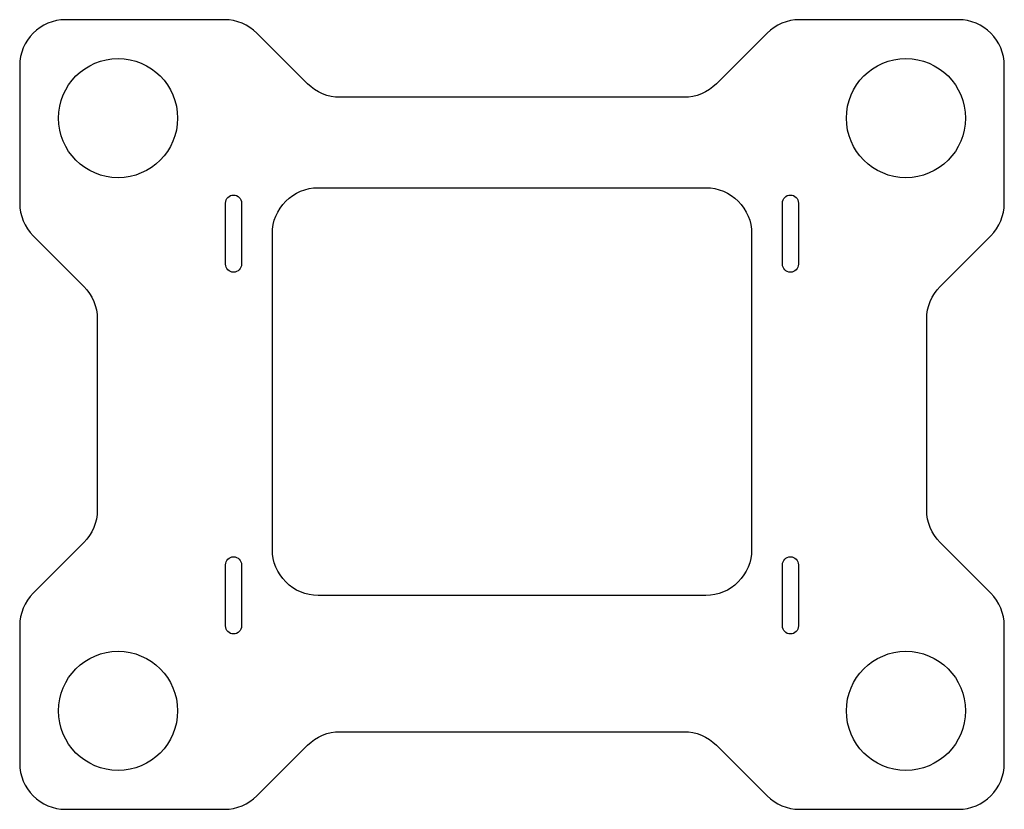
# Model space of a CAD drawing. Header units: millimetres. Extents: x -3 to 320, y -256 to 2.
import ezdxf

# ---------------------------------------------------------------- set-up
doc = ezdxf.new("R2010")
doc.units = ezdxf.units.MM

msp = doc.modelspace()

# ---------------------------------------------------------------- linework, layer by layer
for points in [[(319.7, -196.11, 0.198912), (315.31, -185.51), (298.69, -168.89, -0.198912), (294.3, -158.29), (294.3, -95.71, -0.198912), (298.69, -85.11), (315.31, -68.49, 0.198912), (319.7, -57.89), (319.7, -12.8, 0.414214), (304.7, 2.2), (252.66, 2.2, 0.198912), (242.06, -2.19), (225.44, -18.81, -0.198912), (214.84, -23.2), (102.26, -23.2, -0.198912), (91.66, -18.81), (75.04, -2.19, 0.198912), (64.44, 2.2), (12.4, 2.2, 0.414214), (-2.6, -12.8), (-2.6, -57.89, 0.198912), (1.79, -68.49), (18.41, -85.11, -0.198912), (22.8, -95.71), (22.8, -158.29, -0.198912), (18.41, -168.89), (1.79, -185.51, 0.198912), (-2.6, -196.11), (-2.6, -241.2, 0.414214), (12.4, -256.2), (64.44, -256.2, 0.198912), (75.04, -251.81), (91.66, -235.19, -0.198912), (102.26, -230.8), (214.84, -230.8, -0.198912), (225.44, -235.19), (242.06, -251.81, 0.198912), (252.66, -256.2), (304.7, -256.2, 0.414214), (319.7, -241.2)], [(237, -67.8), (237, -171.2, -0.414214), (222, -186.2), (95.1, -186.2, -0.414214), (80.1, -171.2), (80.1, -67.8, -0.414214), (95.1, -52.8), (222, -52.8, -0.414214)], [(70.02, -57.8), (70.02, -77.8, -1), (64.77, -77.8), (64.77, -57.8, -1)], [(247.07, -77.8), (247.07, -57.8, -1), (252.32, -57.8), (252.32, -77.8, -1)], [(70.02, -196.2, -1), (64.77, -196.2), (64.77, -176.2, -1), (70.02, -176.2)], [(252.32, -196.2, -1), (247.07, -196.2), (247.07, -176.2, -1), (252.32, -176.2)]]:
    msp.add_lwpolyline(points, format="xyb", close=True)
for centre in [(29.6, -30), (287.5, -30), (29.6, -224), (287.5, -224)]:
    msp.add_circle(centre, 19.5)

doc.saveas('drawing.dxf')
